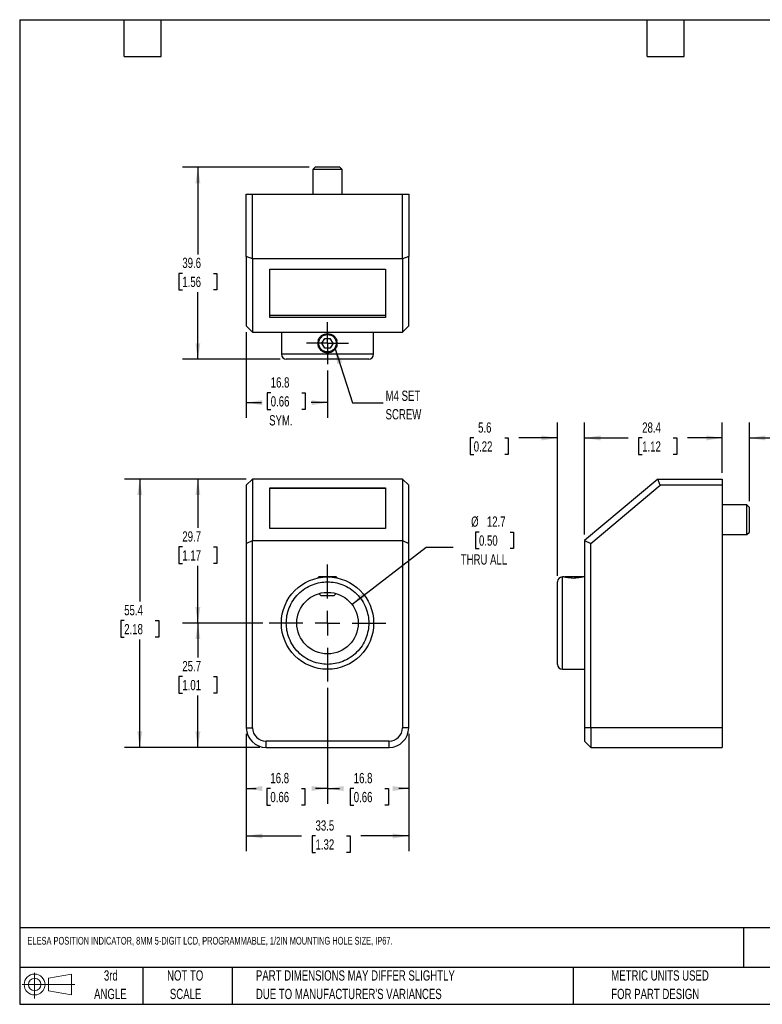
# Model space of a CAD drawing. Header units: millimetres. Extents: x 6 to 273, y 6 to 210.
# Tile 1 of 2: x 6 to 160, y 6 to 210. Entities that reach past the tile are written whole.
import ezdxf

# ---------------------------------------------------------------- set-up
doc = ezdxf.new("R2010")
doc.units = ezdxf.units.MM
doc.linetypes.add('CENTERX2', pattern=[20.32, 12.7, -2.54, 2.54, -2.54])
doc.layers.add('CENTER', color=40, linetype='CENTERX2')
doc.layers.add('DIMENSIONS', color=140, linetype='Continuous', lineweight=25)
doc.layers.add('TEXT', color=140, linetype='Continuous', lineweight=25)
doc.styles.add('SLDTEXTSTYLE0', font='TXT', dxfattribs={"width": 0.7})
doc.dimstyles.new('SLDDIMSTYLE0', dxfattribs={"dimtxt": 2.158008, "dimasz": 3.302, "dimexe": 0, "dimexo": 0.0625, "dimgap": 0.539502, "dimtad": 0, "dimtih": 1, "dimtoh": 1, "dimrnd": 1e-09, "dimzin": 12, "dimdsep": 46, "dimtxsty": 'SLDTEXTSTYLE0', "dimsah": 1, "dimcen": 0.09, "dimadec": 0, "dimazin": 3, "dimtfac": 1, "dimtofl": 0, "dimtmove": 0, "dimatfit": 3, "dimfxl": 0, "dimfrac": 2, "dimtolj": 1, "dimtzin": 12, "dimarcsym": 0})
doc.dimstyles.new('SLDDIMSTYLE1', dxfattribs={"dimtxt": 2.158008, "dimasz": 3.302, "dimexe": 0, "dimexo": 0.0625, "dimgap": 0.539502, "dimtad": 0, "dimtih": 1, "dimtoh": 1, "dimrnd": 1e-09, "dimzin": 12, "dimdsep": 46, "dimtxsty": 'SLDTEXTSTYLE0', "dimsah": 1, "dimcen": 0, "dimadec": 0, "dimazin": 3, "dimtfac": 1, "dimtofl": 0, "dimtmove": 0, "dimatfit": 3, "dimfxl": 0, "dimfrac": 2, "dimtolj": 1, "dimtzin": 12, "dimarcsym": 0})
doc.dimstyles.new('SLDDIMSTYLE2', dxfattribs={"dimtxt": 0.18, "dimasz": 3.302, "dimexe": 0, "dimexo": 0.0625, "dimgap": 0, "dimtad": 0, "dimtih": 1, "dimtoh": 1, "dimdec": 0, "dimrnd": 1e-09, "dimzin": 0, "dimdsep": 46, "dimtxsty": 'Standard', "dimsah": 1, "dimcen": 0.09, "dimadec": 0, "dimazin": 0, "dimtfac": 3.302, "dimtdec": 0, "dimtofl": 0, "dimtmove": 0, "dimatfit": 3, "dimfxl": 0, "dimfrac": 2, "dimtolj": 1, "dimtzin": 0, "dimarcsym": 0})
doc.dimstyles.new('SLDDIMSTYLE3', dxfattribs={"dimtxt": 2.158008, "dimasz": 3.302, "dimexe": 0, "dimexo": 0.0625, "dimgap": 0.539502, "dimtad": 0, "dimtih": 1, "dimtoh": 1, "dimrnd": 1e-09, "dimzin": 12, "dimdsep": 46, "dimtxsty": 'SLDTEXTSTYLE0', "dimsah": 1, "dimcen": 0.09, "dimadec": 0, "dimazin": 3, "dimtfac": 1, "dimtmove": 0, "dimatfit": 0, "dimfxl": 0, "dimfrac": 2, "dimtolj": 1, "dimtzin": 12, "dimarcsym": 0})

# ---------------------------------------------------------------- blocks, each defined once
blk = doc.blocks.new('Block11')
at = {"color": 7, "linetype": 'Continuous', "lineweight": 18}
for p, q in [((2.59, 5.31), (2.59, 0)), ((5.48, 4.17), (10.18, 5.03)), ((5.48, 1.6), (5.48, 4.17)), ((10.18, 5.03), (10.18, 0.73)), ((0, 2.88), (10.87, 2.88)), ((5.48, 1.6), (10.18, 0.73))]:
    blk.add_line(p, q, dxfattribs=at)
for radius in [2.15, 1.29]:
    blk.add_circle((2.59, 2.88), radius, dxfattribs=at)
blk = doc.blocks.new('Block12')
at = {"color": 7, "linetype": 'Continuous'}
blk.add_blockref('Block11', (0, 0), dxfattribs=at)
blk = doc.blocks.new('SW_NOTE_0_2')
at = {"layer": 'TEXT', "color": 0, "char_height": 2.1167, "attachment_point": 1, "style": 'SLDTEXTSTYLE0'}
for s, insert in [('PART DIMENSIONS MAY DIFFER SLIGHTLY', (0, 2.73)), ("DUE TO MANUFACTURER'S VARIANCES", (0, -1.09))]:
    blk.add_mtext(s, dxfattribs=dict(at, insert=insert))
blk = doc.blocks.new('SW_NOTE_0_3')
at = {"layer": 'TEXT', "color": 0, "char_height": 2.117, "attachment_point": 2, "style": 'SLDTEXTSTYLE0'}
for s, insert in [('NOT TO', (5.26, 2.73)), ('SCALE', (5.35, -1.09))]:
    blk.add_mtext(s, dxfattribs=dict(at, insert=insert))
blk = doc.blocks.new('SW_NOTE_0_4')
at = {"layer": 'TEXT', "color": 0, "char_height": 2.117, "attachment_point": 2, "style": 'SLDTEXTSTYLE0'}
for s, insert in [('3rd', (2.32, 2.73)), ('ANGLE', (2.22, -1.09))]:
    blk.add_mtext(s, dxfattribs=dict(at, insert=insert))
blk = doc.blocks.new('SW_NOTE_0_5')
at = {"layer": 'TEXT', "color": 0, "char_height": 2.1167, "attachment_point": 1, "style": 'SLDTEXTSTYLE0'}
for s, insert in [('METRIC UNITS USED', (0, 2.73)), ('FOR PART DESIGN', (0, -1.09))]:
    blk.add_mtext(s, dxfattribs=dict(at, insert=insert))
blk = doc.blocks.new('_D')
at = {"layer": 'DIMENSIONS'}
for p, q in [((69.9, 71.68), (69.9, 47.71)), ((86.67, 62.16), (86.67, 47.71)), ((69.9, 50.89), (72.4, 50.89)), ((75.32, 50.89), (74.6, 50.89)), ((74.6, 50.89), (74.6, 47.46)), ((81.74, 50.89), (82.46, 50.89)), ((82.46, 50.89), (82.46, 47.46)), ((86.67, 50.89), (84.66, 50.89)), ((74.6, 47.46), (75.32, 47.46)), ((82.46, 47.46), (81.74, 47.46))]:
    blk.add_line(p, q, dxfattribs=at)
for points in [[(69.9, 50.89), (73.21, 50.38), (73.21, 51.39)], [(86.67, 50.89), (83.37, 51.39), (83.37, 50.38)]]:
    blk.add_solid(points, dxfattribs=at)
at = {"layer": 'DIMENSIONS', "char_height": 2.117, "attachment_point": 1, "style": 'SLDTEXTSTYLE0'}
for s, insert in [('16.8', (75.32, 54.1)), ('0.66', (75.32, 50.18))]:
    blk.add_mtext(s, dxfattribs=dict(at, insert=insert))
blk = doc.blocks.new('_D_1')
at = {"layer": 'DIMENSIONS'}
for p, q in [((69.9, 71.68), (69.9, 47.71)), ((53.14, 62.16), (53.14, 47.71)), ((53.14, 50.89), (55.19, 50.89)), ((58.11, 50.89), (57.39, 50.89)), ((57.39, 50.89), (57.39, 47.46)), ((64.53, 50.89), (65.25, 50.89)), ((65.25, 50.89), (65.25, 47.46)), ((69.9, 50.89), (67.45, 50.89)), ((57.39, 47.46), (58.11, 47.46)), ((65.25, 47.46), (64.53, 47.46))]:
    blk.add_line(p, q, dxfattribs=at)
for points in [[(53.14, 50.89), (56.44, 50.38), (56.44, 51.39)], [(69.9, 50.89), (66.6, 51.39), (66.6, 50.38)]]:
    blk.add_solid(points, dxfattribs=at)
at = {"layer": 'DIMENSIONS', "char_height": 2.117, "attachment_point": 1, "style": 'SLDTEXTSTYLE0'}
for s, insert in [('16.8', (58.11, 54.1)), ('0.66', (58.11, 50.18))]:
    blk.add_mtext(s, dxfattribs=dict(at, insert=insert))
blk = doc.blocks.new('_D_2')
at = {"layer": 'DIMENSIONS'}
for p, q in [((53.14, 62.16), (53.14, 37.93)), ((86.67, 62.16), (86.67, 37.93)), ((53.14, 41.1), (64.5, 41.1)), ((67.43, 41.1), (66.7, 41.1)), ((66.7, 41.1), (66.7, 37.67)), ((73.84, 41.1), (74.56, 41.1)), ((74.56, 41.1), (74.56, 37.67)), ((86.67, 41.1), (76.76, 41.1)), ((66.7, 37.67), (67.43, 37.67)), ((74.56, 37.67), (73.84, 37.67))]:
    blk.add_line(p, q, dxfattribs=at)
for points in [[(53.14, 41.1), (56.44, 40.59), (56.44, 41.61)], [(86.67, 41.1), (83.37, 41.61), (83.37, 40.59)]]:
    blk.add_solid(points, dxfattribs=at)
at = {"layer": 'DIMENSIONS', "char_height": 2.117, "attachment_point": 1, "style": 'SLDTEXTSTYLE0'}
for s, insert in [('33.5', (67.43, 44.31)), ('1.32', (67.43, 40.4))]:
    blk.add_mtext(s, dxfattribs=dict(at, insert=insert))
blk = doc.blocks.new('_D_3')
at = {"layer": 'DIMENSIONS'}
for p, q in [((56.57, 85.02), (39.97, 85.02)), ((43.14, 85.02), (43.14, 77.9)), ((39.93, 73.99), (39.21, 73.99)), ((39.21, 73.99), (39.21, 70.56)), ((46.35, 73.99), (47.07, 73.99)), ((47.07, 73.99), (47.07, 70.56)), ((39.21, 70.56), (39.93, 70.56)), ((43.14, 59.36), (43.14, 70.08)), ((47.07, 70.56), (46.35, 70.56)), ((55.93, 59.36), (39.97, 59.36))]:
    blk.add_line(p, q, dxfattribs=at)
for points in [[(43.14, 85.02), (42.63, 81.72), (43.65, 81.72)], [(43.14, 59.36), (43.65, 62.67), (42.63, 62.67)]]:
    blk.add_solid(points, dxfattribs=at)
at = {"layer": 'DIMENSIONS', "char_height": 2.117, "attachment_point": 1, "style": 'SLDTEXTSTYLE0'}
for s, insert in [('25.7', (39.93, 77.2)), ('1.01', (39.93, 73.29))]:
    blk.add_mtext(s, dxfattribs=dict(at, insert=insert))
blk = doc.blocks.new('_D_4')
at = {"layer": 'DIMENSIONS'}
for p, q in [((53.14, 114.74), (39.97, 114.74)), ((43.14, 114.74), (43.14, 104.66)), ((39.93, 100.74), (39.21, 100.74)), ((39.21, 100.74), (39.21, 97.31)), ((46.35, 100.74), (47.07, 100.74)), ((47.07, 100.74), (47.07, 97.31)), ((39.21, 97.31), (39.93, 97.31)), ((43.14, 85.02), (43.14, 96.83)), ((47.07, 97.31), (46.35, 97.31)), ((56.57, 85.02), (39.97, 85.02))]:
    blk.add_line(p, q, dxfattribs=at)
for points in [[(43.14, 114.74), (42.63, 111.43), (43.65, 111.43)], [(43.14, 85.02), (43.65, 88.32), (42.63, 88.32)]]:
    blk.add_solid(points, dxfattribs=at)
at = {"layer": 'DIMENSIONS', "char_height": 2.117, "attachment_point": 1, "style": 'SLDTEXTSTYLE0'}
for s, insert in [('29.7', (39.93, 103.96)), ('1.17', (39.93, 100.04))]:
    blk.add_mtext(s, dxfattribs=dict(at, insert=insert))
blk = doc.blocks.new('_D_5')
at = {"layer": 'DIMENSIONS'}
for p, q in [((53.14, 114.74), (27.97, 114.74)), ((31.14, 114.74), (31.14, 89.45)), ((27.93, 85.54), (27.21, 85.54)), ((27.21, 85.54), (27.21, 82.11)), ((34.35, 85.54), (35.07, 85.54)), ((35.07, 85.54), (35.07, 82.11)), ((27.21, 82.11), (27.93, 82.11)), ((31.14, 59.36), (31.14, 81.63)), ((35.07, 82.11), (34.35, 82.11)), ((55.93, 59.36), (27.97, 59.36))]:
    blk.add_line(p, q, dxfattribs=at)
for points in [[(31.14, 114.74), (30.63, 111.43), (31.65, 111.43)], [(31.14, 59.36), (31.65, 62.67), (30.63, 62.67)]]:
    blk.add_solid(points, dxfattribs=at)
at = {"layer": 'DIMENSIONS', "char_height": 2.117, "attachment_point": 1, "style": 'SLDTEXTSTYLE0'}
for s, insert in [('55.4', (27.93, 88.75)), ('2.18', (27.93, 84.84))]:
    blk.add_mtext(s, dxfattribs=dict(at, insert=insert))
blk = doc.blocks.new('_D_6')
at = {"layer": 'DIMENSIONS'}
for p, q in [((101.18, 103.82), (100.46, 103.82)), ((100.46, 103.82), (100.46, 100.39)), ((107.59, 103.82), (108.32, 103.82)), ((108.32, 103.82), (108.32, 100.39)), ((74.94, 88.89), (90.27, 100.69)), ((90.27, 100.69), (95.82, 100.69)), ((100.46, 100.39), (101.18, 100.39)), ((108.32, 100.39), (107.59, 100.39))]:
    blk.add_line(p, q, dxfattribs=at)
blk.add_solid([(74.94, 88.89), (77.86, 90.5), (77.24, 91.31)], dxfattribs=at)
at = {"layer": 'DIMENSIONS', "char_height": 2.117, "attachment_point": 1, "style": 'SLDTEXTSTYLE0'}
for s, insert in [('%%c', (99.55, 107.03)), ('12.7', (102.81, 107.03)), ('0.50', (101.18, 103.12)), ('THRU ALL', (97.41, 99.21))]:
    blk.add_mtext(s, dxfattribs=dict(at, insert=insert))
blk = doc.blocks.new('SW_CENTERMARKSYMBOL_0')
at = {"layer": 'CENTER', "color": 0}
for p, q in [((0, 5.08), (0, 12.065)), ((0, 0), (0, 2.54)), ((-5.08, 0), (-12.065, 0)), ((0, 0), (-2.54, 0)), ((0, 0), (0, -2.54)), ((0, 0), (2.54, 0)), ((5.08, 0), (12.065, 0)), ((0, -5.08), (0, -12.065))]:
    blk.add_line(p, q, dxfattribs=at)
blk = doc.blocks.new('_D_7')
at = {"layer": 'DIMENSIONS'}
for p, q in [((53.14, 145.07), (53.14, 127.35)), ((69.9, 137.17), (69.9, 127.35)), ((58.18, 132.54), (57.45, 132.54)), ((57.45, 132.54), (57.45, 129.11)), ((64.59, 132.54), (65.32, 132.54)), ((65.32, 132.54), (65.32, 129.11)), ((53.14, 130.52), (56.25, 130.52)), ((69.9, 130.52), (66.52, 130.52)), ((57.45, 129.11), (58.18, 129.11)), ((65.32, 129.11), (64.59, 129.11))]:
    blk.add_line(p, q, dxfattribs=at)
for points in [[(53.14, 130.52), (56.44, 130.01), (56.44, 131.03)], [(69.9, 130.52), (66.6, 131.03), (66.6, 130.01)]]:
    blk.add_solid(points, dxfattribs=at)
at = {"layer": 'DIMENSIONS', "char_height": 2.117, "attachment_point": 1, "style": 'SLDTEXTSTYLE0'}
for s, insert in [('16.8', (58.18, 135.75)), ('0.66', (58.18, 131.84)), ('SYM.', (57.85, 127.93))]:
    blk.add_mtext(s, dxfattribs=dict(at, insert=insert))
blk = doc.blocks.new('_D_8')
at = {"layer": 'DIMENSIONS'}
for p, q in [((66.09, 179.1), (39.97, 179.1)), ((43.14, 179.1), (43.14, 161.12)), ((39.93, 157.2), (39.21, 157.2)), ((39.21, 157.2), (39.21, 153.77)), ((46.35, 157.2), (47.07, 157.2)), ((47.07, 157.2), (47.07, 153.77)), ((39.21, 153.77), (39.93, 153.77)), ((43.14, 139.48), (43.14, 153.29)), ((47.07, 153.77), (46.35, 153.77)), ((60.13, 139.48), (39.97, 139.48))]:
    blk.add_line(p, q, dxfattribs=at)
for points in [[(43.14, 179.1), (42.63, 175.8), (43.65, 175.8)], [(43.14, 139.48), (43.65, 142.78), (42.63, 142.78)]]:
    blk.add_solid(points, dxfattribs=at)
at = {"layer": 'DIMENSIONS', "char_height": 2.117, "attachment_point": 1, "style": 'SLDTEXTSTYLE0'}
for s, insert in [('39.6', (39.93, 160.42)), ('1.56', (39.93, 156.5))]:
    blk.add_mtext(s, dxfattribs=dict(at, insert=insert))
blk = doc.blocks.new('SW_NOTE_0_6')
at = {"layer": 'TEXT', "color": 0, "char_height": 2.117, "attachment_point": 1, "style": 'SLDTEXTSTYLE0'}
for s, insert in [('M4 SET', (0.51, 2.51)), ('SCREW', (0.51, -1.31))]:
    blk.add_mtext(s, dxfattribs=dict(at, insert=insert))
blk = doc.blocks.new('SW_CENTERMARKSYMBOL_1')
at = {"layer": 'CENTER', "color": 0}
for p, q in [((0, 2.54), (0, 4.34)), ((0, 0), (0, 2.54)), ((-2.54, 0), (-4.34, 0)), ((0, 0), (-2.54, 0)), ((0, 0), (0, -2.54)), ((0, 0), (2.54, 0)), ((2.54, 0), (4.34, 0)), ((0, -2.54), (0, -4.34))]:
    blk.add_line(p, q, dxfattribs=at)
blk = doc.blocks.new('_D_9')
at = {"layer": 'DIMENSIONS'}
for p, q in [((151.41, 116.01), (151.41, 126.4)), ((157, 110.17), (157, 126.4)), ((151.41, 123.23), (145.06, 123.23)), ((157, 123.23), (164.06, 123.23)), ((166.98, 123.23), (166.26, 123.23)), ((166.26, 123.23), (166.26, 119.8)), ((173.4, 123.23), (174.12, 123.23)), ((174.12, 123.23), (174.12, 119.8)), ((166.26, 119.8), (166.98, 119.8)), ((174.12, 119.8), (173.4, 119.8))]:
    blk.add_line(p, q, dxfattribs=at)
for points in [[(151.41, 123.23), (148.11, 123.74), (148.11, 122.72)], [(157, 123.23), (160.3, 122.72), (160.3, 123.74)]]:
    blk.add_solid(points, dxfattribs=at)
at = {"layer": 'DIMENSIONS', "char_height": 2.117, "attachment_point": 1, "style": 'SLDTEXTSTYLE0'}
for s, insert in [('5.6', (167.88, 126.44)), ('0.22', (166.98, 122.53))]:
    blk.add_mtext(s, dxfattribs=dict(at, insert=insert))
blk = doc.blocks.new('_D_10')
at = {"layer": 'DIMENSIONS'}
for p, q in [((122.97, 103.31), (122.97, 126.4)), ((151.41, 116.01), (151.41, 126.4)), ((122.97, 123.23), (131.94, 123.23)), ((134.87, 123.23), (134.14, 123.23)), ((134.14, 123.23), (134.14, 119.8)), ((141.28, 123.23), (142, 123.23)), ((142, 123.23), (142, 119.8)), ((151.41, 123.23), (144.2, 123.23)), ((134.14, 119.8), (134.87, 119.8)), ((142, 119.8), (141.28, 119.8))]:
    blk.add_line(p, q, dxfattribs=at)
for points in [[(122.97, 123.23), (126.27, 122.72), (126.27, 123.74)], [(151.41, 123.23), (148.11, 123.74), (148.11, 122.72)]]:
    blk.add_solid(points, dxfattribs=at)
at = {"layer": 'DIMENSIONS', "char_height": 2.117, "attachment_point": 1, "style": 'SLDTEXTSTYLE0'}
for s, insert in [('28.4', (134.87, 126.44)), ('1.12', (134.87, 122.53))]:
    blk.add_mtext(s, dxfattribs=dict(at, insert=insert))
blk = doc.blocks.new('_D_11')
at = {"layer": 'DIMENSIONS'}
for p, q in [((117.38, 94.8), (117.38, 126.4)), ((122.97, 103.31), (122.97, 126.4)), ((100.09, 123.23), (99.37, 123.23)), ((99.37, 123.23), (99.37, 119.8)), ((106.51, 123.23), (107.23, 123.23)), ((107.23, 123.23), (107.23, 119.8)), ((117.38, 123.23), (109.43, 123.23)), ((122.97, 123.23), (129.32, 123.23)), ((99.37, 119.8), (100.09, 119.8)), ((107.23, 119.8), (106.51, 119.8))]:
    blk.add_line(p, q, dxfattribs=at)
for points in [[(117.38, 123.23), (114.08, 123.74), (114.08, 122.72)], [(122.97, 123.23), (126.27, 122.72), (126.27, 123.74)]]:
    blk.add_solid(points, dxfattribs=at)
at = {"layer": 'DIMENSIONS', "char_height": 2.117, "attachment_point": 1, "style": 'SLDTEXTSTYLE0'}
for s, insert in [('5.6', (100.99, 126.44)), ('0.22', (100.09, 122.53))]:
    blk.add_mtext(s, dxfattribs=dict(at, insert=insert))

msp = doc.modelspace()

# ---------------------------------------------------------------- linework, layer by layer
for p, q in [((67.357, 179.102), (66.857, 178.602)), ((72.453, 179.102), (67.357, 179.102)), ((72.953, 178.602), (72.453, 179.102)), ((66.857, 178.602), (66.857, 173.514)), ((72.953, 178.602), (66.857, 178.602)), ((72.953, 173.514), (72.953, 178.602)), ((53.141, 160.663), (53.141, 173.514)), ((53.141, 173.514), (54.411, 173.514)), ((54.411, 160.201), (54.411, 173.514)), ((54.411, 173.514), (85.399, 173.514)), ((85.399, 160.201), (85.399, 173.514)), ((85.399, 173.514), (86.669, 173.514)), ((86.669, 173.514), (86.669, 160.663)), ((54.411, 160.201), (53.141, 160.663)), ((53.141, 160.663), (53.141, 146.336)), ((86.669, 160.663), (85.399, 160.201)), ((86.669, 146.336), (86.669, 160.663)), ((85.399, 160.201), (54.411, 160.201)), ((54.411, 160.201), (54.411, 145.066)), ((85.399, 160.201), (85.399, 145.066)), ((57.967, 158.082), (81.843, 158.082)), ((57.967, 148.093), (57.967, 158.082)), ((81.843, 158.082), (81.843, 148.093)), ((81.843, 148.488), (57.967, 148.488)), ((53.141, 146.336), (54.411, 145.066)), ((81.843, 148.093), (57.967, 148.093)), ((85.399, 145.066), (86.669, 146.336)), ((54.411, 145.066), (85.399, 145.066)), ((60.38, 145.066), (60.38, 140.494)), ((79.43, 140.494), (79.43, 145.066)), ((68.75, 142.78), (69.327, 143.78)), ((69.327, 141.78), (68.75, 142.78)), ((69.327, 143.78), (70.482, 143.78)), ((71.059, 142.78), (70.482, 143.78)), ((71.059, 142.78), (70.482, 141.78)), ((79.43, 140.494), (60.38, 140.494)), ((70.482, 141.78), (69.327, 141.78)), ((78.414, 139.478), (61.396, 139.478)), ((54.411, 114.736), (53.141, 113.466)), ((54.411, 114.736), (54.411, 102.036)), ((85.399, 114.736), (54.411, 114.736)), ((85.399, 114.736), (85.399, 102.036)), ((86.669, 113.466), (85.399, 114.736)), ((138.102, 114.736), (122.967, 102.036)), ((138.564, 113.466), (138.102, 114.736)), ((138.102, 114.736), (151.415, 114.736)), ((151.415, 114.736), (151.415, 113.466)), ((53.141, 113.466), (53.141, 101.444)), ((57.967, 112.958), (81.843, 112.958)), ((57.967, 104.576), (57.967, 112.958)), ((81.843, 112.788), (57.967, 112.788)), ((81.843, 112.958), (81.843, 104.576)), ((86.669, 101.444), (86.669, 113.466)), ((124.237, 101.444), (138.564, 113.466)), ((151.415, 113.466), (138.564, 113.466)), ((151.415, 113.466), (151.415, 63.428)), ((156.503, 109.402), (151.415, 109.402)), ((157.003, 108.902), (156.503, 109.402)), ((156.503, 103.306), (156.503, 109.402)), ((157.003, 103.806), (157.003, 108.902)), ((81.843, 104.576), (57.967, 104.576)), ((156.503, 103.306), (157.003, 103.806)), ((53.141, 101.444), (54.411, 102.036)), ((54.411, 63.428), (54.411, 102.036)), ((54.411, 102.036), (85.399, 102.036)), ((85.399, 102.036), (85.399, 63.428)), ((85.399, 102.036), (86.669, 101.444)), ((122.967, 102.036), (124.237, 101.444)), ((122.967, 102.036), (122.967, 63.428)), ((151.415, 103.306), (156.503, 103.306)), ((53.141, 101.444), (53.141, 63.428)), ((86.669, 63.428), (86.669, 101.444)), ((124.237, 63.428), (124.237, 101.444)), ((68.105, 94.543), (67.893, 94.332)), ((71.705, 94.543), (68.105, 94.543)), ((71.916, 94.332), (71.705, 94.543)), ((118.684, 94.543), (118.395, 94.543)), ((118.395, 75.493), (118.395, 94.543)), ((118.881, 94.543), (118.847, 94.51)), ((122.481, 94.543), (118.881, 94.543)), ((122.514, 94.51), (122.481, 94.543)), ((122.967, 94.543), (122.678, 94.543)), ((68.124, 91.114), (68.505, 90.733)), ((68.505, 90.733), (71.305, 90.733)), ((69.239, 91.333), (70.57, 91.333)), ((71.305, 90.733), (71.685, 91.114)), ((118.395, 75.493), (122.967, 75.493)), ((53.141, 63.428), (54.411, 63.428)), ((86.669, 63.428), (85.399, 63.428)), ((124.237, 63.428), (122.967, 63.428)), ((122.967, 63.428), (122.967, 60.634)), ((151.415, 63.428), (124.237, 63.428)), ((124.237, 63.428), (124.237, 59.364)), ((151.415, 63.428), (151.415, 59.364)), ((57.205, 59.364), (57.205, 60.634)), ((82.605, 60.634), (57.205, 60.634)), ((57.205, 59.364), (82.605, 59.364)), ((82.605, 59.364), (82.605, 60.634)), ((124.237, 59.364), (122.967, 60.634)), ((124.237, 59.364), (151.415, 59.364))]:
    msp.add_line(p, q)
for centre, radius in [((69.905, 142.78), 1.8), ((69.905, 85.018), 9.525), ((69.905, 85.018), 6.35)]:
    msp.add_circle(centre, radius)
for centre, radius, start, end in [((61.396, 140.494), 1.016, 180, 270), ((78.414, 140.494), 1.016, 270, 0), ((118.395, 93.527), 1.016, 90, 180), ((118.395, 76.509), 1.016, 180, 270), ((57.205, 63.428), 4.064, 180, 270), ((57.205, 63.428), 2.794, 180, 270), ((82.605, 63.428), 2.794, 270, 0), ((82.605, 63.428), 4.064, 270, 0)]:
    msp.add_arc(centre, radius, start, end)
for points, knots in [([(67.963, 143.259), (68.017, 143.477), (68.104, 143.679), (68.346, 144.054), (68.495, 144.216), (68.845, 144.491), (69.039, 144.597), (69.461, 144.743), (69.68, 144.78), (70.127, 144.78), (70.346, 144.743), (70.768, 144.598), (70.963, 144.491), (71.313, 144.217), (71.462, 144.054), (71.704, 143.681), (71.792, 143.477), (71.846, 143.259)], [0, 0, 0, 0, 0.125, 0.125, 0.25, 0.25, 0.375, 0.375, 0.5, 0.5, 0.625, 0.625, 0.75, 0.75, 0.875, 0.875, 1, 1, 1, 1]), ([(67.963, 143.259), (67.914, 143.103), (67.889, 142.944), (67.889, 142.62), (67.914, 142.456), (67.963, 142.3)], [0, 0, 0, 0, 0.5, 0.5, 1, 1, 1, 1]), ([(71.846, 142.3), (71.792, 142.083), (71.705, 141.881), (71.463, 141.506), (71.314, 141.344), (70.964, 141.069), (70.77, 140.963), (70.348, 140.817), (70.129, 140.78), (69.682, 140.78), (69.463, 140.817), (69.041, 140.962), (68.846, 141.068), (68.496, 141.343), (68.347, 141.506), (68.105, 141.879), (68.017, 142.083), (67.963, 142.3)], [0, 0, 0, 0, 0.125, 0.125, 0.25, 0.25, 0.375, 0.375, 0.5, 0.5, 0.625, 0.625, 0.75, 0.75, 0.875, 0.875, 1, 1, 1, 1]), ([(71.846, 142.3), (71.895, 142.456), (71.92, 142.616), (71.92, 142.94), (71.895, 143.103), (71.846, 143.259)], [0, 0, 0, 0, 0.5, 0.5, 1, 1, 1, 1]), ([(61.396, 85.018), (61.396, 84.499), (61.494, 83.43), (61.95, 81.844), (62.739, 80.319), (63.845, 78.959), (65.206, 77.853), (66.731, 77.063), (68.317, 76.607), (69.905, 76.462), (71.493, 76.607), (73.078, 77.063), (74.603, 77.853), (75.964, 78.959), (77.07, 80.319), (77.86, 81.844), (78.315, 83.43), (78.461, 85.018), (78.315, 86.606), (77.86, 88.192), (77.07, 89.717), (75.964, 91.078), (74.603, 92.183), (73.078, 92.973), (71.493, 93.429), (69.905, 93.575), (68.317, 93.429), (66.731, 92.973), (65.206, 92.183), (63.845, 91.078), (62.739, 89.717), (61.95, 88.192), (61.494, 86.606), (61.396, 85.537), (61.396, 85.018)], [0, 0, 0, 0, 0.029129, 0.0600028, 0.0921602, 0.125, 0.1578398, 0.1899972, 0.220871, 0.25, 0.279129, 0.3100028, 0.3421602, 0.375, 0.4078398, 0.4399972, 0.470871, 0.5, 0.529129, 0.5600028, 0.5921602, 0.625, 0.6578398, 0.6899972, 0.720871, 0.75, 0.779129, 0.8100028, 0.8421602, 0.875, 0.9078398, 0.9399972, 0.970871, 1, 1, 1, 1]), ([(117.379, 76.509), (117.379, 76.51), (117.379, 76.512), (117.379, 76.524), (117.379, 76.543), (117.379, 76.571), (117.379, 76.607), (117.379, 76.681), (117.379, 76.828), (117.379, 77.098), (117.379, 77.45), (117.379, 78.034), (117.379, 78.959), (117.379, 80.319), (117.379, 81.844), (117.379, 83.43), (117.379, 85.018), (117.379, 86.606), (117.379, 88.192), (117.379, 89.717), (117.379, 91.078), (117.379, 92.002), (117.379, 92.587), (117.379, 92.938), (117.379, 93.209), (117.379, 93.375), (117.379, 93.469), (117.379, 93.518), (117.379, 93.524), (117.379, 93.527)], [0, 0, 0, 0, 0.009728, 0.01944, 0.0291453, 0.0388527, 0.0485714, 0.0583104, 0.0891966, 0.1201024, 0.1522763, 0.1844699, 0.2501191, 0.3157683, 0.3800533, 0.4417723, 0.5000034, 0.5582344, 0.6199535, 0.6842385, 0.7498877, 0.8155368, 0.8477107, 0.8799044, 0.9107906, 0.9416964, 0.9611342, 0.9805445, 1, 1, 1, 1]), ([(120.201, 94.343), (120.095, 94.35), (119.879, 94.363), (119.584, 94.394), (119.317, 94.429), (119.09, 94.465), (118.905, 94.498), (118.773, 94.524), (118.694, 94.541), (118.687, 94.542), (118.684, 94.543)], [0, 0, 0, 0, 0.1248496, 0.2533718, 0.378204, 0.5065842, 0.6326066, 0.7623464, 0.8871461, 1, 1, 1, 1]), ([(120.201, 94.343), (120.357, 94.333), (120.516, 94.328), (120.841, 94.328), (121.004, 94.333), (121.16, 94.343)], [0, 0, 0, 0, 0.5, 0.5, 1, 1, 1, 1]), ([(122.678, 94.543), (122.679, 94.543), (122.688, 94.545), (122.652, 94.537), (122.569, 94.52), (122.428, 94.493), (122.241, 94.46), (122.008, 94.424), (121.663, 94.379), (121.357, 94.357), (121.16, 94.343)], [0, 0, 0, 0, 0.01570974, 0.13832454, 0.26449569, 0.38725336, 0.51344495, 0.6384866, 0.76708791, 1, 1, 1, 1])]:
    msp.add_open_spline(points, degree=3, knots=knots)
at = {"layer": 'TEXT'}
for p, q in [((6.35, 209.55), (273.05, 209.55)), ((6.35, 209.55), (6.35, 6.35)), ((27.94, 201.93), (27.94, 209.55)), ((35.56, 201.93), (35.56, 209.55)), ((135.89, 201.93), (135.89, 209.55)), ((143.51, 201.93), (143.51, 209.55)), ((27.94, 201.93), (35.56, 201.93)), ((135.89, 201.93), (143.51, 201.93)), ((273.05, 22.126), (6.35, 22.126)), ((155.759, 22.126), (155.759, 13.97)), ((273.05, 13.97), (6.35, 13.97)), ((31.75, 13.97), (31.75, 6.35)), ((50.212, 13.97), (50.212, 6.35)), ((120.646, 13.97), (120.646, 6.35)), ((6.35, 6.35), (273.05, 6.35))]:
    msp.add_line(p, q, dxfattribs=at)

# ---------------------------------------------------------------- block references
at = {"layer": 'CENTER'}
for name, p in [('SW_CENTERMARKSYMBOL_1', (69.905, 142.78)), ('SW_CENTERMARKSYMBOL_0', (69.905, 85.018))]:
    msp.add_blockref(name, p, dxfattribs=at)
at = {"layer": 'TEXT'}
for name, p in [('SW_NOTE_0_6', (81.382, 130.492)), ('Block12', (6.838, 7.554)), ('SW_NOTE_0_4', (22.847, 10.635)), ('SW_NOTE_0_3', (35.257, 10.635)), ('SW_NOTE_0_2', (55.119, 10.635)), ('SW_NOTE_0_5', (128.478, 10.635))]:
    msp.add_blockref(name, p, dxfattribs=at)

# ---------------------------------------------------------------- texts
at = {"layer": 'TEXT', "insert": (7.966, 20.262), "char_height": 1.5875, "attachment_point": 1, "style": 'SLDTEXTSTYLE0'}
msp.add_mtext('ELESA POSITION INDICATOR, 8MM 5-DIGIT LCD, PROGRAMMABLE, 1/2IN MOUNTING HOLE SIZE, IP67.', dxfattribs=at)

# ---------------------------------------------------------------- dimensions: what is measured, and where the dimension line sits
at = {"layer": 'DIMENSIONS'}
for base, p1, p2, angle, picture, middle in [((43.141, 179.102), (61.396, 139.478), (67.357, 179.102), 90, '_D_8', (43.141, 157.204)), ((31.141, 59.364), (54.411, 114.736), (57.205, 59.364), 90, '_D_5', (31.141, 85.539)), ((43.141, 114.736), (57.84, 85.018), (54.411, 114.736), 90, '_D_4', (43.141, 100.744)), ((43.141, 85.018), (57.205, 59.364), (57.84, 85.018), 90, '_D_3', (43.141, 73.988)), ((53.141, 50.886), (69.905, 72.953), (53.141, 63.428), 0, '_D_1', (61.321, 50.886))]:
    dim = msp.add_linear_dim(base=base, p1=p1, p2=p2, angle=angle, dimstyle='SLDDIMSTYLE0', dxfattribs=at)
    dim.commit()
    dim.dimension.update_dxf_attribs({"geometry": picture, "text_midpoint": middle, "dimtype": 160})
dim = msp.add_linear_dim(base=(53.141, 130.523), p1=(69.905, 138.44), p2=(53.141, 146.336), angle=0, text='<>\\PSYM.', dimstyle='SLDDIMSTYLE0', dxfattribs=at)
dim.commit()
dim.dimension.update_dxf_attribs({"geometry": '_D_7', "text_midpoint": (61.385, 130.523), "dimtype": 160})
for base, p1, p2, dimstyle, picture, middle in [((117.379, 123.228), (122.967, 102.036), (117.379, 93.527), 'SLDDIMSTYLE3', '_D_11', (103.301, 123.228)), ((122.967, 123.228), (151.415, 114.736), (122.967, 102.036), 'SLDDIMSTYLE0', '_D_10', (138.072, 123.228)), ((157.003, 123.228), (151.415, 114.736), (157.003, 108.902), 'SLDDIMSTYLE3', '_D_9', (170.191, 123.228)), ((86.669, 50.886), (69.905, 72.953), (86.669, 63.428), 'SLDDIMSTYLE0', '_D', (78.53, 50.886)), ((86.669, 41.103), (53.141, 63.428), (86.669, 63.428), 'SLDDIMSTYLE0', '_D_2', (70.633, 41.103))]:
    dim = msp.add_linear_dim(base=base, p1=p1, p2=p2, dimstyle=dimstyle, dxfattribs=at)
    dim.commit()
    dim.dimension.update_dxf_attribs({"geometry": picture, "text_midpoint": middle, "dimtype": 160})
dim = msp.add_diameter_dim_2p(p1=(64.872, 81.146), p2=(74.937, 88.891), text='<>\\PTHRU ALL', dimstyle='SLDDIMSTYLE1', dxfattribs=at)
dim.commit()
dim.dimension.update_dxf_attribs({"geometry": '_D_6', "text_midpoint": (104.388, 102.108), "dimtype": 163})

# ---------------------------------------------------------------- leaders
at = {"layer": 'TEXT'}
msp.add_leader([(71.427, 141.82), (75.032, 130.492), (81.382, 130.492)], dimstyle='SLDDIMSTYLE2', dxfattribs=at)

doc.saveas('drawing.dxf')
